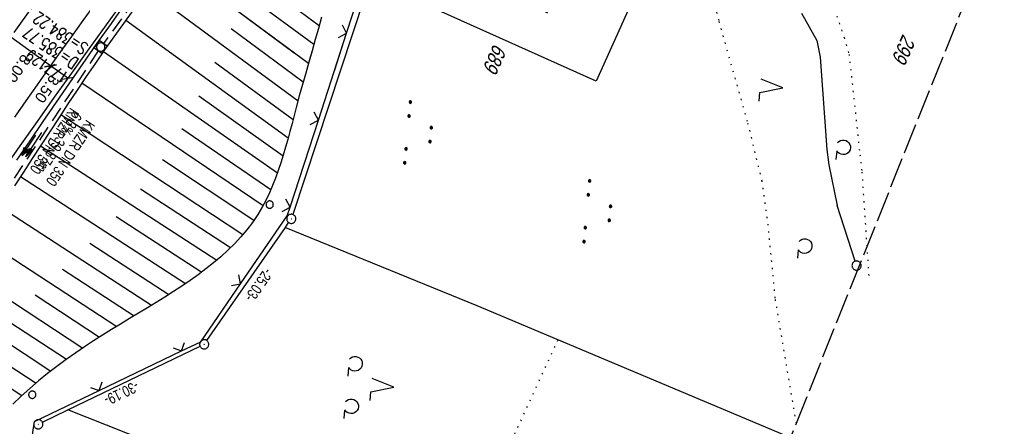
# Model space of a CAD drawing. Extents: x 508366 to 508907, y 448017 to 448810.
# Tile 45 of 47: x 508746 to 508907, y 448618 to 448685. Entities that reach past the tile are written whole.
import ezdxf

# ---------------------------------------------------------------- set-up
doc = ezdxf.new("R2010")
doc.units = 0
doc.header["$LTSCALE"] = 10
doc.header["$MEASUREMENT"] = 0
for name, pattern in [('AUSGEZOGEN', [0]), ('LT00', [0]), ('LT14', [0.6, 0.5, -0.1]), ('PUNKTX2_STR', [0.6, 0.1, -0.5]), ('STRICHLINIE2', [0.375, 0.25, -0.125])]:
    doc.linetypes.add(name, pattern=pattern)
doc.layers.get('0').update_dxf_attribs({"linetype": 'LT00'})
for name, color, linetype in [('--EK_FBR', 250, 'LT00'), ('--EK_Halt-Pfeil', 4, 'LT00'), ('--EK_Haltung', 7, 'STRICHLINIE2'), ('--EK_Haltung-Text', 140, 'LT00'), ('--EK_Schacht-Text', 5, 'LT00'), ('--EL_DFK_AB_L', 21, 'LT00'), ('--EL_DFK_AB_P', 7, 'LT00'), ('--EL_Halt-Pfeil', 4, 'LT00'), ('--EL_Haltung', 182, 'STRICHLINIE2'), ('--EL_Haltung-Text', 182, 'LT00'), ('ABSTAND', 8, 'LT00'), ('BEMAßUNG', 255, 'Continuous'), ('BW_TEXT_A', 20, 'AUSGEZOGEN'), ('DFK_AB_L', 21, 'LT00'), ('DFK_AB_P', 7, 'LT00'), ('DFK_FLUR_NR', 250, 'LT00'), ('DFK_GZPKT', 250, 'LT00'), ('DFK_KATASTER', 250, 'LT00'), ('DFK_NUTZUNG', 250, 'LT00'), ('DFK_NUTZUNGSGRENZE', 70, 'PUNKTX2_STR'), ('DFK_VERMPKT', 252, 'LT00'), ('PFEIL', 140, 'AUSGEZOGEN'), ('V124_BOESCH', 250, 'LT00'), ('V124_BOSCHUNG', 250, 'LT00'), ('V124_ZAUN', 40, 'LT00'), ('V125_AFBR_BAB', 250, 'LT00'), ('V125_BOESCH', 250, 'LT00'), ('V125_BOSCHUNG', 250, 'LT00'), ('V125_GRABEN', 250, 'LT00'), ('V125_KA_MULD', 182, 'LT00'), ('V125_LD_MARK', 250, 'LT00'), ('V125_ZAUN', 40, 'LT00')]:
    doc.layers.add(name, color=color, linetype=linetype)
doc.layers.add('-BLATT_125-RAND', color=7, linetype='LT14', plot=False)
doc.styles.add('Arial', font='ARIAL.TTF')
doc.styles.add('Beschrift', font='ARIAL.TTF')
doc.styles.add('Haltungsbeschriftung', font='ARIAL.TTF', dxfattribs={"width": 0.75})
doc.styles.add('schachtbeschriftung', font='romans.shx', dxfattribs={"width": 0.75, "height": 2})
doc.styles.get("Standard").update_dxf_attribs({"font": 'ARIAL.TTF'})

# ---------------------------------------------------------------- blocks, each defined once
blk = doc.blocks.new('SYMB7010')
at = {"color": 0, "linetype": 'ByBlock'}
for points in [[(-0.031408, 0.499213), (-0.093728, 0.49134), (-0.15457, 0.475719), (-0.212975, 0.452595), (-0.268021, 0.422333), (-0.31884, 0.385411), (-0.36463, 0.342411), (-0.40467, 0.29401), (-0.438329, 0.240973), (-0.465074, 0.184136), (-0.484486, 0.124395), (-0.496256, 0.062692), (-0.5002, 0)], [(-0.5002, 0), (-0.496256, -0.062692), (-0.484486, -0.124395), (-0.465075, -0.184136), (-0.438329, -0.240973), (-0.404671, -0.29401), (-0.36463, -0.342411), (-0.31884, -0.385411), (-0.268021, -0.422333), (-0.212975, -0.452595), (-0.154571, -0.475719), (-0.093728, -0.49134), (-0.031408, -0.499213), (0.031408, -0.499213)], [(0.5002, 0), (0.496256, 0.062692), (0.484485, 0.124395), (0.465074, 0.184136), (0.438329, 0.240973), (0.40467, 0.29401), (0.36463, 0.342411), (0.31884, 0.385411), (0.268021, 0.422333), (0.212975, 0.452595), (0.15457, 0.475719), (0.093728, 0.49134), (0.031408, 0.499213), (-0.031408, 0.499213)], [(0.031408, -0.499213), (0.093728, -0.491341), (0.15457, -0.475719), (0.212975, -0.452595), (0.268021, -0.422333), (0.31884, -0.385411), (0.36463, -0.342411), (0.404671, -0.294011), (0.438329, -0.240974), (0.465075, -0.184136), (0.484486, -0.124395), (0.496256, -0.062692), (0.500201, 0)]]:
    blk.add_lwpolyline(points, dxfattribs=at)
blk = doc.blocks.new('SYMB7212')
at = {"color": 0, "linetype": 'ByBlock'}
blk.add_line((0.07, -0.1), (0.21, -0.1), dxfattribs=at)
for points in [[(-0.119836, 0.00627), (-0.114449, 0.036077), (-0.101769, 0.063585), (-0.082606, 0.087042), (-0.05818, 0.104953), (-0.030047, 0.116177), (0, 0.12)], [(-0.068816, -0.098308), (-0.091239, -0.077945), (-0.107849, -0.052617), (-0.117589, -0.023936), (-0.119836, 0.00627)], [(0, 0.12), (0.030047, 0.116177), (0.05818, 0.104953), (0.082606, 0.087041), (0.101769, 0.063585), (0.114449, 0.036077), (0.119836, 0.00627)], [(0.119836, 0.00627), (0.117589, -0.023936), (0.107849, -0.052617), (0.091239, -0.077945), (0.068816, -0.098308)]]:
    blk.add_lwpolyline(points, dxfattribs=at)
blk = doc.blocks.new('SYMB7222')
at = {"color": 0, "linetype": 'ByBlock'}
blk.add_line((0, 0.185), (-0.11, -0.185), dxfattribs=at)
blk.add_lwpolyline([(0.25, -0.185), (0.11, -0.185), (0, 0.185)], dxfattribs=at)
blk = doc.blocks.new('SYMB7111')
at = {"color": 0, "linetype": 'ByBlock'}
for p, q in [((-0.13, 0.202919), (-0.13, 0.177081)), ((-0.125, 0.172895), (-0.125, 0.207105)), ((-0.12, 0.209164), (-0.12, 0.170836)), ((-0.115, 0.170204), (-0.115, 0.209796)), ((-0.11, 0.209164), (-0.11, 0.170836)), ((-0.105, 0.172895), (-0.105, 0.207105)), ((-0.1, 0.202919), (-0.1, 0.177081)), ((-0.095, 0.189874), (-0.095, 0.190146)), ((0.1, 0.202919), (0.1, 0.177081)), ((0.105, 0.172895), (0.105, 0.207105)), ((0.11, 0.209164), (0.11, 0.170836)), ((0.115, 0.170204), (0.115, 0.209796)), ((0.12, 0.209164), (0.12, 0.170836)), ((0.125, 0.172895), (0.125, 0.207105)), ((0.13, 0.202919), (0.13, 0.177081)), ((0.135, 0.189874), (0.135, 0.190146)), ((-0.515, -0.177081), (-0.515, -0.202919)), ((-0.51, -0.207105), (-0.51, -0.172895)), ((-0.505, -0.170836), (-0.505, -0.209164)), ((-0.5, -0.209796), (-0.5, -0.170204)), ((-0.495, -0.170836), (-0.495, -0.209164)), ((-0.49, -0.207105), (-0.49, -0.172895)), ((-0.485, -0.177081), (-0.485, -0.202919)), ((-0.48, -0.190126), (-0.48, -0.189854)), ((-0.285, -0.177081), (-0.285, -0.202919)), ((-0.28, -0.207105), (-0.28, -0.172895)), ((-0.275, -0.170836), (-0.275, -0.209164)), ((-0.27, -0.209796), (-0.27, -0.170204)), ((-0.265, -0.170836), (-0.265, -0.209164)), ((-0.26, -0.207105), (-0.26, -0.172895)), ((-0.255, -0.177081), (-0.255, -0.202919)), ((-0.25, -0.190126), (-0.25, -0.189854)), ((0.255, -0.177081), (0.255, -0.202919)), ((0.26, -0.207105), (0.26, -0.172895)), ((0.265, -0.170836), (0.265, -0.209164)), ((0.27, -0.209796), (0.27, -0.170204)), ((0.275, -0.170836), (0.275, -0.209164)), ((0.28, -0.207105), (0.28, -0.172895)), ((0.285, -0.177081), (0.285, -0.202919)), ((0.29, -0.190126), (0.29, -0.189854)), ((0.485, -0.177081), (0.485, -0.202919)), ((0.49, -0.207105), (0.49, -0.172895)), ((0.495, -0.170836), (0.495, -0.209164)), ((0.5, -0.209796), (0.5, -0.170204)), ((0.505, -0.170836), (0.505, -0.209164)), ((0.51, -0.207105), (0.51, -0.172895)), ((0.515, -0.177081), (0.515, -0.202919)), ((0.52, -0.190126), (0.52, -0.189854))]:
    blk.add_line(p, q, dxfattribs=at)
for points in [[(-0.095, 0.19), (-0.096981, 0.198678), (-0.10253, 0.205637), (-0.11055, 0.209499), (-0.11945, 0.209499), (-0.12747, 0.205637), (-0.133019, 0.198678), (-0.135, 0.19), (-0.133019, 0.181322), (-0.12747, 0.174363), (-0.11945, 0.170501), (-0.11055, 0.170501), (-0.10253, 0.174363), (-0.096981, 0.181322), (-0.095, 0.19)], [(0.135, 0.19), (0.133019, 0.198678), (0.12747, 0.205637), (0.11945, 0.209499), (0.11055, 0.209499), (0.10253, 0.205637), (0.096981, 0.198678), (0.095, 0.19), (0.096981, 0.181322), (0.10253, 0.174363), (0.11055, 0.170501), (0.11945, 0.170501), (0.12747, 0.174363), (0.133019, 0.181322), (0.135, 0.19)], [(-0.48, -0.19), (-0.481981, -0.181322), (-0.48753, -0.174363), (-0.49555, -0.170501), (-0.50445, -0.170501), (-0.51247, -0.174363), (-0.518019, -0.181322), (-0.52, -0.19), (-0.518019, -0.198678), (-0.51247, -0.205637), (-0.50445, -0.209499), (-0.49555, -0.209499), (-0.48753, -0.205637), (-0.481981, -0.198678), (-0.48, -0.19)], [(-0.25, -0.19), (-0.251981, -0.181322), (-0.25753, -0.174363), (-0.26555, -0.170501), (-0.27445, -0.170501), (-0.28247, -0.174363), (-0.288019, -0.181322), (-0.29, -0.19), (-0.288019, -0.198678), (-0.28247, -0.205637), (-0.27445, -0.209499), (-0.26555, -0.209499), (-0.25753, -0.205637), (-0.251981, -0.198678), (-0.25, -0.19)], [(0.29, -0.19), (0.288019, -0.181322), (0.28247, -0.174363), (0.27445, -0.170501), (0.26555, -0.170501), (0.25753, -0.174363), (0.251981, -0.181322), (0.25, -0.19), (0.251981, -0.198678), (0.25753, -0.205637), (0.26555, -0.209499), (0.27445, -0.209499), (0.28247, -0.205637), (0.288019, -0.198678), (0.29, -0.19)], [(0.52, -0.19), (0.518019, -0.181322), (0.51247, -0.174363), (0.50445, -0.170501), (0.49555, -0.170501), (0.48753, -0.174363), (0.481981, -0.181322), (0.48, -0.19), (0.481981, -0.198678), (0.48753, -0.205637), (0.49555, -0.209499), (0.50445, -0.209499), (0.51247, -0.205637), (0.518019, -0.198678), (0.52, -0.19)]]:
    blk.add_lwpolyline(points, dxfattribs=at)
blk = doc.blocks.new('SYMB7201')
at = {"color": 0, "linetype": 'ByBlock'}
for p, q in [((0, 0.385), (-0.11, 0.015)), ((-0.255, -0.385), (-0.115, -0.385)), ((0.445, -0.385), (0.585, -0.385))]:
    blk.add_line(p, q, dxfattribs=at)
for points in [[(0.25, 0.015), (0.11, 0.015), (0, 0.385)], [(-0.393816, -0.383308), (-0.416239, -0.362945), (-0.432849, -0.337617), (-0.442589, -0.308936), (-0.444836, -0.27873), (-0.439449, -0.248923), (-0.426769, -0.221415), (-0.407606, -0.197958), (-0.38318, -0.180047), (-0.355047, -0.168823), (-0.325, -0.165), (-0.294953, -0.168823), (-0.26682, -0.180047), (-0.242394, -0.197959), (-0.223231, -0.221415), (-0.210551, -0.248923), (-0.205164, -0.27873), (-0.207411, -0.308936), (-0.21715, -0.337617), (-0.233761, -0.362945), (-0.256184, -0.383308)], [(0.306185, -0.383308), (0.283761, -0.362945), (0.267151, -0.337617), (0.257411, -0.308936), (0.255164, -0.27873), (0.260552, -0.248923), (0.273231, -0.221415), (0.292394, -0.197958), (0.31682, -0.180047), (0.344953, -0.168823), (0.375, -0.165), (0.405047, -0.168823), (0.43318, -0.180047), (0.457606, -0.197959), (0.476769, -0.221415), (0.489449, -0.248923), (0.494836, -0.27873), (0.492589, -0.308936), (0.48285, -0.337617), (0.466239, -0.362945), (0.443816, -0.383308)]]:
    blk.add_lwpolyline(points, dxfattribs=at)
blk = doc.blocks.new('SYMB0003')
at = {"color": 0, "linetype": 'ByBlock'}
for p, q in [((-0.015712, 0), (0.010166, 0.012015)), ((0, -0.021257), (-0.015712, 0)), ((0.010166, 0.012015), (0, -0.021257))]:
    blk.add_line(p, q, dxfattribs=at)
for points in [[(-0.031395, 0.499013), (-0.093691, 0.491144), (-0.154509, 0.475528), (-0.21289, 0.452414), (-0.267913, 0.422164), (-0.318712, 0.385257), (-0.364484, 0.342274), (-0.404509, 0.293893), (-0.438154, 0.240877), (-0.464888, 0.184062), (-0.484292, 0.124345), (-0.496058, 0.062667), (-0.5, 0)], [(-0.5, 0), (-0.496058, -0.062667), (-0.484292, -0.124345), (-0.464888, -0.184062), (-0.438154, -0.240877), (-0.404509, -0.293893), (-0.364485, -0.342274), (-0.318712, -0.385257), (-0.267914, -0.422164), (-0.21289, -0.452414), (-0.154509, -0.475529), (-0.093691, -0.491144), (-0.031395, -0.499014), (0.031395, -0.499014)], [(0.5, 0), (0.496057, 0.062667), (0.484292, 0.124345), (0.464888, 0.184062), (0.438153, 0.240877), (0.404509, 0.293893), (0.364484, 0.342274), (0.318712, 0.385257), (0.267913, 0.422164), (0.21289, 0.452414), (0.154509, 0.475528), (0.093691, 0.491144), (0.031395, 0.499013), (-0.031395, 0.499013)], [(0.031395, -0.499014), (0.093691, -0.491144), (0.154509, -0.475529), (0.21289, -0.452414), (0.267914, -0.422164), (0.318712, -0.385257), (0.364485, -0.342274), (0.404509, -0.293893), (0.438154, -0.240877), (0.464889, -0.184062), (0.484292, -0.124345), (0.496058, -0.062667), (0.5, 0)]]:
    blk.add_lwpolyline(points, dxfattribs=at)
blk = doc.blocks.new('Pfreil3')
at = {"layer": 'PFEIL'}
blk.add_hatch(color=256, dxfattribs=at).paths.add_polyline_path([(-1.55, 0.27), (-1.55, -0.27), (0, 0)])
for p, q in [((-1.55, 0), (-4.83, 0)), ((-1.55, -0.27), (-1.55, 0.27)), ((-1.55, 0.27), (0, 0)), ((0, 0), (-1.55, -0.27))]:
    blk.add_line(p, q, dxfattribs=at)
blk = doc.blocks.new('SYMB0024')
at = {"color": 0, "linetype": 'ByBlock'}
for p, q in [((-0.5, 0.5), (0, 0)), ((0, 0), (0.5, 0.5))]:
    blk.add_line(p, q, dxfattribs=at)
blk = doc.blocks.new('SYMB1210')
at = {"color": 0, "linetype": 'ByBlock'}
blk.add_line((0.018815, -0.179014), (0.055623, -0.17119), dxfattribs=at)
for points in [[(-0.2, -0.2), (-0.2, 0.2), (0.2, 0.2), (0.2, -0.2), (-0.2, -0.2)], [(0.018815, 0.179014), (-0.018815, 0.179014), (-0.055623, 0.17119), (-0.09, 0.155885), (-0.120444, 0.133766), (-0.145623, 0.105801), (-0.164438, 0.073213), (-0.176067, 0.037424), (-0.18, 0)], [(-0.18, 0), (-0.176067, -0.037424), (-0.164438, -0.073213), (-0.145623, -0.105801), (-0.120444, -0.133766), (-0.09, -0.155885), (-0.055623, -0.17119), (-0.018815, -0.179014), (0.018815, -0.179014)], [(0.18, 0), (0.176067, 0.037424), (0.164438, 0.073213), (0.145623, 0.105801), (0.120444, 0.133766), (0.09, 0.155885), (0.055623, 0.17119), (0.018815, 0.179014)], [(0.055623, -0.17119), (0.09, -0.155885), (0.120444, -0.133766), (0.145623, -0.105801), (0.164438, -0.073213), (0.176067, -0.037424), (0.18, 0)]]:
    blk.add_lwpolyline(points, dxfattribs=at)
blk = doc.blocks.new('_Oblique')
at = {"color": 0, "linetype": 'ByBlock', "lineweight": -2}
blk.add_line((-0.5, -0.5), (0.5, 0.5), dxfattribs=at)
blk = doc.blocks.new('SYMB0070')
at = {"color": 0, "linetype": 'ByBlock'}
for p, q in [((-0.5, 0), (0.2, 0)), ((0.5, 0), (0.2, 0.1)), ((0.2, 0.1), (0.2, 0)), ((0.468, 0), (0.21, 0.086)), ((0.21, 0.086), (0.21, -0.086)), ((0.21, -0.086), (0.468, 0)), ((0.22, -0.072), (0.437, 0)), ((0.23, -0.058), (0.405, 0)), ((0.24, -0.045), (0.374, 0)), ((0.342, 0), (0.25, 0.031)), ((0.25, 0.031), (0.25, -0.031)), ((0.25, -0.031), (0.342, 0)), ((0.26, -0.017), (0.31, 0)), ((0.27, -0.003), (0.279, 0))]:
    blk.add_line(p, q, dxfattribs=at)
for points in [[(0.2, 0), (0.2, -0.1), (0.5, 0)], [(0.437, 0), (0.22, 0.072), (0.22, -0.072)], [(0.405, 0), (0.23, 0.058), (0.23, -0.058)], [(0.374, 0), (0.24, 0.045), (0.24, -0.045)], [(0.31, 0), (0.26, 0.017), (0.26, -0.017)], [(0.279, 0), (0.27, 0.003), (0.27, -0.003)]]:
    blk.add_lwpolyline(points, dxfattribs=at)

msp = doc.modelspace()

# ---------------------------------------------------------------- linework, layer by layer
at = {"layer": '--EK_FBR', "color": 2}
msp.add_lwpolyline([(508745.15, 448682.57), (508748.04, 448686.61), (508750.93, 448690.65), (508753.83, 448694.68), (508756.3, 448698.12), (508758.77, 448701.56), (508761.24, 448705), (508763.72, 448708.43), (508766.21, 448711.86), (508768.7, 448715.28), (508771.2, 448718.7), (508773.72, 448722.13), (508776.25, 448725.56), (508778.79, 448728.98), (508781.33, 448732.4), (508783.88, 448735.81), (508786.43, 448739.22), (508788.99, 448742.63), (508793.58, 448748.76), (508793.85, 448749.11)], dxfattribs=at)
at = {"layer": '--EK_FBR'}
msp.add_lwpolyline([(508804.93, 448744.67), (508804.29, 448743.8), (508801.24, 448739.7), (508798.18, 448735.59), (508795.66, 448732.21), (508793.14, 448728.83), (508790.62, 448725.45), (508788.11, 448722.07), (508785.59, 448718.69), (508783.08, 448715.3), (508780.58, 448711.91), (508777.64, 448707.9), (508774.71, 448703.89), (508771.78, 448699.87), (508768.87, 448695.85), (508765.96, 448691.82), (508763.05, 448687.79), (508760.21, 448683.84), (508757.37, 448679.89), (508754.54, 448675.92), (508751.72, 448671.96), (508748.9, 448667.99), (508746.09, 448664.01), (508744.22, 448661.34)], dxfattribs=at)
at = {"layer": '--EK_Haltung'}
for p, q in [((508782.69, 448712.01), (508759.77, 448680.79)), ((508758.91, 448679.56), (508737.79, 448647.53))]:
    msp.add_line(p, q, dxfattribs=at)
at = {"layer": '--EL_DFK_AB_L'}
for p, q in [((508789.58, 448650.62), (508790.12, 448651.4)), ((508776.71, 448632.07), (508789.58, 448650.62)), ((508753.95, 448620.68), (508775.6, 448631.12)), ((508749.77, 448618.66), (508753.95, 448620.68))]:
    msp.add_line(p, q, dxfattribs=at)
at = {"layer": '--EL_Haltung'}
for p, q in [((508782.69, 448712.01), (508759.77, 448680.79)), ((508758.91, 448679.56), (508737.79, 448647.53))]:
    msp.add_line(p, q, dxfattribs=at)
at = {"layer": '-BLATT_125-RAND'}
msp.add_lwpolyline([(508640.93, 448810.28), (508366.1, 448123.2), (508632.57, 448016.61), (508907.4, 448703.69), (508640.93, 448810.28)], dxfattribs=at)
at = {"layer": 'BEMAßUNG'}
for p, q in [((508751.11, 448677.14), (508744.59, 448681.79)), ((508753.96, 448675.11), (508751.11, 448677.14))]:
    msp.add_line(p, q, dxfattribs=at)
at = {"layer": 'DFK_AB_L'}
for p, q in [((508819.23, 448738.95), (508790.79, 448652.73)), ((508789.58, 448650.62), (508790.12, 448651.4)), ((508776.71, 448632.07), (508789.58, 448650.62)), ((508753.95, 448620.68), (508775.6, 448631.12)), ((508749.77, 448618.66), (508753.95, 448620.68))]:
    msp.add_line(p, q, dxfattribs=at)
at = {"layer": 'DFK_KATASTER'}
for p, q in [((508874.19, 448685.77), (508876.66, 448681.29)), ((508876.66, 448681.29), (508877.2, 448678.54)), ((508877.2, 448678.54), (508878.33, 448663.39)), ((508878.33, 448663.39), (508878.63, 448660.86)), ((508878.63, 448660.86), (508880.01, 448654.22)), ((508882.96, 448645.07), (508880.01, 448654.22)), ((508789.58, 448650.62), (508820.98, 448637.83)), ((508820.98, 448637.83), (508872.38, 448616.14)), ((508809.36, 448598.81), (508753.95, 448620.68))]:
    msp.add_line(p, q, dxfattribs=at)
at = {"layer": 'DFK_NUTZUNGSGRENZE', "ltscale": 0.2}
for p, q in [((508855.09, 448705.65), (508860.64, 448684.38)), ((508876.87, 448694.37), (508881.16, 448681.75)), ((508860.64, 448684.38), (508865.34, 448667.73)), ((508881.16, 448681.75), (508881.96, 448678.98)), ((508881.96, 448678.98), (508883.73, 448662.53)), ((508865.34, 448667.73), (508867.64, 448658.27)), ((508883.73, 448662.53), (508884.06, 448659.69)), ((508884.06, 448659.69), (508885.18, 448642.72)), ((508867.64, 448658.27), (508868.63, 448651.16)), ((508868.63, 448651.16), (508869.84, 448638.8)), ((508869.84, 448638.8), (508873.29, 448618.41)), ((508817.14, 448594.92), (508834.29, 448632.21))]:
    msp.add_line(p, q, dxfattribs=at)
at = {"layer": 'V124_BOESCH'}
msp.add_lwpolyline([(508795.52, 448685.09), (508795.01, 448683.25), (508794.49, 448681.42), (508793.96, 448679.58), (508793.55, 448678.14)], dxfattribs=at)
at = {"layer": 'V124_BOSCHUNG'}
for p, q in [((508774.2, 448699.19), (508795.14, 448683.74)), ((508770.65, 448694.39), (508791.05, 448679.27)), ((508783.35, 448688.71), (508794.26, 448680.64))]:
    msp.add_line(p, q, dxfattribs=at)
at = {"layer": 'V124_ZAUN'}
for p, q in [((508799.62, 448682.45), (508804.26, 448696.72)), ((508797.63, 448676.31), (508799.62, 448682.45))]:
    msp.add_line(p, q, dxfattribs=at)
at = {"layer": 'V125_AFBR_BAB', "color": 0}
msp.add_lwpolyline([(508745.15, 448682.57), (508748.04, 448686.61), (508750.93, 448690.65), (508753.83, 448694.68), (508756.3, 448698.12), (508758.77, 448701.56), (508761.24, 448705), (508763.72, 448708.43), (508766.21, 448711.86), (508768.7, 448715.28), (508771.2, 448718.7), (508773.72, 448722.13), (508776.25, 448725.56), (508778.79, 448728.98), (508781.33, 448732.4), (508783.88, 448735.81), (508786.43, 448739.22), (508788.99, 448742.63), (508793.58, 448748.76), (508793.85, 448749.11)], dxfattribs=at)
at = {"layer": 'V125_AFBR_BAB'}
msp.add_lwpolyline([(508804.93, 448744.67), (508804.29, 448743.8), (508801.24, 448739.7), (508798.18, 448735.59), (508795.66, 448732.21), (508793.14, 448728.83), (508790.62, 448725.45), (508788.11, 448722.07), (508785.59, 448718.69), (508783.08, 448715.3), (508780.58, 448711.91), (508777.64, 448707.9), (508774.71, 448703.89), (508771.78, 448699.87), (508768.87, 448695.85), (508765.96, 448691.82), (508763.05, 448687.79), (508760.21, 448683.84), (508757.37, 448679.89), (508754.54, 448675.92), (508751.72, 448671.96), (508748.9, 448667.99), (508746.09, 448664.01), (508744.22, 448661.34)], dxfattribs=at)
at = {"layer": 'V125_BOESCH'}
msp.add_lwpolyline([(508795.52, 448685.09), (508795.01, 448683.25), (508794.49, 448681.42), (508793.96, 448679.58), (508793.43, 448677.74), (508792.91, 448675.89), (508792.38, 448674.04), (508791.87, 448672.17), (508791.36, 448670.29), (508791.02, 448668.98), (508790.68, 448667.67), (508790.33, 448666.37), (508789.98, 448665.06), (508789.62, 448663.76), (508789.24, 448662.47), (508788.85, 448661.19), (508788.43, 448659.94), (508787.98, 448658.7), (508787.5, 448657.49), (508786.99, 448656.3), (508786.44, 448655.15), (508785.85, 448654.03), (508785.05, 448652.71), (508784.19, 448651.44), (508783.27, 448650.23), (508782.28, 448649.06), (508781.23, 448647.94), (508780.14, 448646.86), (508778.99, 448645.81), (508777.79, 448644.8), (508776.56, 448643.81), (508775.28, 448642.86), (508773.97, 448641.92), (508772.62, 448641), (508771.24, 448640.09), (508769.84, 448639.2), (508768.42, 448638.31), (508766.98, 448637.43), (508765.53, 448636.55), (508764.06, 448635.66), (508762.59, 448634.76), (508761.11, 448633.86), (508759.63, 448632.94), (508758.16, 448632), (508756.69, 448631.04), (508755.23, 448630.05), (508753.67, 448628.95), (508752.13, 448627.81), (508750.62, 448626.64), (508749.14, 448625.44), (508747.69, 448624.21), (508746.29, 448622.95), (508744.93, 448621.65)], dxfattribs=at)
at = {"layer": 'V125_BOSCHUNG'}
for p, q in [((508774.2, 448699.19), (508795.14, 448683.74)), ((508770.65, 448694.39), (508793.38, 448677.54)), ((508767.05, 448689.54), (508791.66, 448671.4)), ((508783.35, 448688.71), (508794.26, 448680.64)), ((508763.43, 448684.59), (508790.05, 448665.32)), ((508780.68, 448683.22), (508792.51, 448674.47)), ((508759.8, 448679.49), (508788.29, 448659.54)), ((508778.05, 448677.71), (508790.85, 448668.34)), ((508756.24, 448674.3), (508785.95, 448654.22)), ((508775.41, 448672.22), (508789.22, 448662.38)), ((508752.8, 448669.13), (508782.63, 448649.47)), ((508772.61, 448666.86), (508787.22, 448656.82)), ((508749.46, 448664.02), (508778.33, 448645.24)), ((508769.46, 448661.74), (508784.43, 448651.78)), ((508746.18, 448658.96), (508773.24, 448641.42)), ((508765.86, 448656.93), (508780.59, 448647.3)), ((508742.93, 448653.95), (508767.67, 448637.85)), ((508761.84, 448652.39), (508775.87, 448643.29)), ((508739.67, 448648.95), (508761.96, 448634.38)), ((508757.52, 448648.03), (508770.49, 448639.61)), ((508736.4, 448643.95), (508756.39, 448630.83)), ((508753.06, 448643.78), (508764.82, 448636.12)), ((508733.11, 448638.93), (508751.17, 448627.07)), ((508748.59, 448639.54), (508759.14, 448632.63)), ((508744.24, 448635.21), (508753.73, 448628.99)), ((508729.82, 448633.91), (508746.39, 448623.04)), ((508740.09, 448630.76), (508748.72, 448625.09))]:
    msp.add_line(p, q, dxfattribs=at)
at = {"layer": 'V125_GRABEN'}
for points in [[(508745.58, 448661.65), (508747.74, 448664.83), (508749.9, 448668.01), (508752.07, 448671.18), (508754.25, 448674.35), (508756.45, 448677.51), (508758.65, 448680.65), (508761.07, 448684.07), (508763.51, 448687.48)], [(508764.58, 448686.17), (508763.03, 448684.04), (508761.49, 448681.89), (508759.97, 448679.74), (508758.45, 448677.54), (508756.94, 448675.34), (508755.44, 448673.12), (508753.96, 448670.89), (508752.49, 448668.66), (508751.02, 448666.42), (508749.57, 448664.18), (508748.11, 448661.94), (508746.66, 448659.69), (508745.2, 448657.45)]]:
    msp.add_lwpolyline(points, dxfattribs=at)
at = {"layer": 'V125_LD_MARK'}
msp.add_lwpolyline([(508801.73, 448745.95), (508800.35, 448744.1), (508795.57, 448737.69), (508791.12, 448731.72), (508786.69, 448725.74), (508782.25, 448719.77), (508777.83, 448713.78), (508773.41, 448707.79), (508769, 448701.79), (508764.61, 448695.79), (508760.22, 448689.78), (508758.32, 448687.16), (508756.42, 448684.54), (508754.53, 448681.92), (508752.64, 448679.29), (508750.76, 448676.66), (508748.9, 448674.01), (508747.04, 448671.36), (508745.2, 448668.7)], dxfattribs=at)
at = {"layer": 'V125_ZAUN'}
for p, q in [((508799.62, 448682.45), (508804.26, 448696.72)), ((508794.99, 448668.19), (508799.62, 448682.45)), ((508790.36, 448653.92), (508794.99, 448668.19)), ((508759.06, 448623.88), (508772.58, 448630.37))]:
    msp.add_line(p, q, dxfattribs=at)
for points in [[(508782.24, 448641.37), (508789.9, 448652.51), (508790.36, 448653.92)], [(508772.58, 448630.37), (508775.72, 448631.88), (508782.24, 448641.37)], [(508747.99, 448615.59), (508748.46, 448618.8), (508759.06, 448623.88)]]:
    msp.add_lwpolyline(points, dxfattribs=at)

# ---------------------------------------------------------------- block references
at = {"layer": '--EK_Halt-Pfeil', "xscale": 4.000000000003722, "yscale": 4, "zscale": 4, "rotation": 236.589719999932}
msp.add_blockref('SYMB0070', (508747.52, 448664.1), dxfattribs=at)
at = {"layer": '--EL_DFK_AB_P', "xscale": 1.500000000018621, "yscale": 1.5, "zscale": 1.5, "rotation": 264.7377099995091}
for p in [(508790.55, 448652.02), (508776.28, 448631.45), (508749.09, 448618.33)]:
    msp.add_blockref('SYMB0003', p, dxfattribs=at)
at = {"layer": '--EL_Halt-Pfeil', "xscale": 4.000000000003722, "yscale": 4, "zscale": 4, "rotation": 236.589719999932}
msp.add_blockref('SYMB0070', (508747.52, 448664.1), dxfattribs=at)
at = {"layer": 'BEMAßUNG', "xscale": 1.4, "yscale": 1.4, "zscale": 1.4}
for p, rotation in [((508751.11, 448677.14), 144.5148148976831), ((508751.11, 448677.14), 324.5148148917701), ((508753.96, 448675.11), 324.5148148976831)]:
    msp.add_blockref('_Oblique', p, dxfattribs=dict(at, rotation=rotation))
at = {"layer": 'DFK_AB_P', "xscale": 1.500000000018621, "yscale": 1.5, "zscale": 1.5, "rotation": 264.7377099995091}
for p in [(508790.55, 448652.02), (508776.28, 448631.45), (508749.09, 448618.33)]:
    msp.add_blockref('SYMB0003', p, dxfattribs=at)
at = {"layer": 'DFK_GZPKT', "xscale": 1.500000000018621, "yscale": 1.5, "zscale": 1.5, "rotation": 264.7377099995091}
msp.add_blockref('SYMB7010', (508883.19, 448644.36), dxfattribs=at)
at = {"layer": 'DFK_NUTZUNG', "xscale": 10.00000000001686, "yscale": 10, "zscale": 10, "rotation": 264.7377100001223}
for name, p in [('SYMB7222', (508869.29, 448673.66)), ('SYMB7111', (508811.5, 448666.01)), ('SYMB7212', (508881, 448663.75)), ('SYMB7111', (508840.87, 448653.1)), ('SYMB7212', (508874.69, 448647.55)), ('SYMB7201', (508803.54, 448624.75))]:
    msp.add_blockref(name, p, dxfattribs=at)
at = {"layer": 'DFK_VERMPKT', "xscale": 1.200000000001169, "yscale": 1.200000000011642, "zscale": 1.2, "rotation": 264.7377100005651}
for p in [(508787.01, 448654.36), (508748.11, 448623.18)]:
    msp.add_blockref('SYMB7010', p, dxfattribs=at)
at = {"layer": 'PFEIL', "rotation": 236.6758072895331}
msp.add_blockref('Pfreil3', (508747.04, 448662.17), dxfattribs=at)
at = {"layer": 'V124_ZAUN', "xscale": 2.099999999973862, "yscale": 2.099999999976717, "zscale": 2.1, "rotation": 72.01257000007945}
msp.add_blockref('SYMB0024', (508799.62, 448682.45), dxfattribs=at)
at = {"layer": 'V125_KA_MULD', "xscale": 3.799999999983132, "yscale": 3.799999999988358, "zscale": 3.8, "rotation": 54.45751537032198}
msp.add_blockref('SYMB1210', (508759.33, 448680.19), dxfattribs=at)
at = {"layer": 'V125_ZAUN', "yscale": 2.099999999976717, "zscale": 2.1}
for p, xscale, rotation in [((508799.62, 448682.45), 2.100000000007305, 72.0129400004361), ((508794.99, 448668.19), 2.100000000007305, 72.0129400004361), ((508790.36, 448653.92), 2.100000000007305, 72.0129400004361), ((508782.24, 448641.37), 2.100000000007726, 55.48713999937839), ((508772.58, 448630.37), 2.100000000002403, 25.6398399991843), ((508759.06, 448623.88), 2.100000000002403, 25.6398399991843)]:
    msp.add_blockref('SYMB0024', p, dxfattribs=dict(at, xscale=xscale, rotation=rotation))

# ---------------------------------------------------------------- texts
at = {"layer": '--EK_Haltung-Text', "style": 'Haltungsbeschriftung', "width": 0.75}
for s, p in [('6.3‰ 39.87m', (508754.87, 448669.8)), ('KMZR DN 350', (508757, 448668.39))]:
    msp.add_text(s, height=1.8, rotation=-123.4103, dxfattribs=at).set_placement(p)
at = {"layer": '--EK_Schacht-Text', "style": 'schachtbeschriftung', "width": 0.75}
for s, p in [('S=384.22', (508757.45, 448680.53)), ('D=385.77', (508755.87, 448678.12)), ('177129', (508754.28, 448675.72))]:
    msp.add_text(s, height=2, rotation=-213.4103, dxfattribs=at).set_placement(p)
at = {"layer": '--EL_Haltung-Text', "style": 'Haltungsbeschriftung', "width": 0.75}
msp.add_text('KMZR DN 350', height=1.8, rotation=-123.4103, dxfattribs=at).set_placement((508754.37, 448670.37))
at = {"layer": 'ABSTAND', "width": 0.75}
for s, rotation, p in [('-25.03-', -124.7517, (508786.23, 448644.12)), ('-30.19-', -154.2512, (508765.06, 448625.52))]:
    msp.add_text(s, height=1.8, rotation=rotation, dxfattribs=at).set_placement(p)
at = {"layer": 'BEMAßUNG', "char_height": 1.8, "attachment_point": 5, "rotation": 234.5148, "style": 'Arial'}
for s, insert in [('\\A1;8.00', (508745.86, 448676.67)), ('\\A1;3.50', (508750.54, 448673.33))]:
    msp.add_mtext(s, dxfattribs=dict(at, insert=insert))
at = {"layer": 'DFK_FLUR_NR', "oblique": 13.754, "width": 0.75}
for s, p in [('299', (508890.78, 448682.44)), ('689', (508823.76, 448680.88))]:
    msp.add_text(s, height=2.5, rotation=245.772, dxfattribs=at).set_placement(p)

# ---------------------------------------------------------------- next in the draw order: texts
at = {"layer": 'BW_TEXT_A', "insert": (508854.34, 448712.35), "char_height": 2, "width": 37.5546, "attachment_point": 1, "rotation": 245.772, "style": 'Beschrift', "bg_fill": 3, "box_fill_scale": 1.5, "bg_fill_color": 256, "bg_fill_transparency": 3936932}
msp.add_mtext('\\pt10,14;{\\Funir_o|c0;\\H1.75x;6838722}\\P\\ptz;{\\H1.75x;N_93_M177,8L\\W0.8;\\P\\H0.3714x;\\W1;\\P\\H1.924x;Mautbrücke\\P\\H0.1999x;\\P\\pt14;\\H3.602x;\\Pbei  Km^I177.874\\PLänge^I14.92 m\\PHöhe            5.04 m}', dxfattribs=at)

# ---------------------------------------------------------------- next in the draw order: linework, layer by layer
at = {"layer": '--EL_DFK_AB_L'}
msp.add_line((508819.23, 448738.95), (508790.79, 448652.73), dxfattribs=at)
at = {"layer": 'BW_TEXT_A'}
msp.add_lwpolyline([(508858.18, 448713.86), (508840.51, 448674.59), (508808.84, 448688.84), (508826.51, 448728.11)], close=True, dxfattribs=at)

doc.saveas('drawing.dxf')
